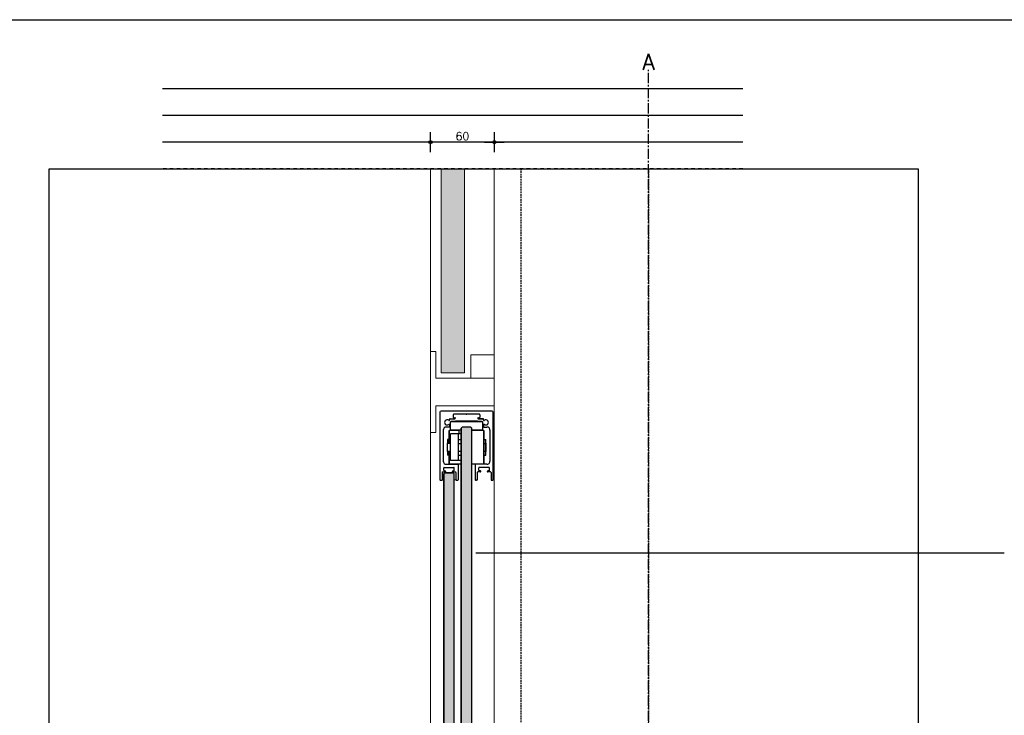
# Model space of a CAD drawing. Header units: millimetres. Extents: x -127013 to -94191, y -55226 to -23129.
# Tile 8 of 14: x -102293 to -101367, y -51648 to -50994. Entities that reach past the tile are written whole.
import ezdxf

# ---------------------------------------------------------------- set-up
doc = ezdxf.new("R2010")
doc.units = ezdxf.units.MM
doc.header["$LTSCALE"] = 0.5
doc.header["$PDSIZE"] = 100
for name, pattern in [('CENTER2', [28.575, 19.05, -3.175, 3.175, -3.175]), ('DASHDOT2', [12.7, 6.35, -3.175, 0, -3.175]), ('HIDDEN2', [4.7625, 3.175, -1.5875])]:
    doc.linetypes.add(name, pattern=pattern)
for name, color, linetype in [('arc. 254', 254, 'Continuous'), ('maat 1.5mm', 210, 'Continuous'), ('pen 0.05mm', 7, 'Continuous'), ('pen 0.10mm', 6, 'Continuous'), ('pen 0.15mm', 1, 'Continuous'), ('stramien', 9, 'CENTER2'), ('tekst 3.0mm', 200, 'Continuous')]:
    doc.layers.add(name, color=color, linetype=linetype)
doc.layers.add('hulplijn', color=140, linetype='Continuous', plot=False)
doc.layers.add('LE_NORM', color=7, linetype='Continuous', lineweight=50)
doc.styles.add('1.5mm tekst', font='romans.shx', dxfattribs={"height": 1.5})
doc.styles.add('3.0mm tekst', font='romans.shx', dxfattribs={"height": 3})
doc.dimstyles.new('1.5mm maat', dxfattribs={"dimscale": 0, "dimtxt": 1.5, "dimasz": 0.75, "dimexe": 1.25, "dimexo": 0.625, "dimgap": 0.375, "dimtad": 1, "dimdec": 0, "dimtxsty": '1.5mm tekst', "dimblk": 'dot maatlijn-GVA', "dimcen": 2.5, "dimse1": 1, "dimse2": 1, "dimclrd": 7, "dimclrt": 256, "dimadec": 0, "dimazin": 0, "dimtfac": 1, "dimtdec": 0, "dimtmove": 0, "dimatfit": 3, "dimfxl": 1, "dimarcsym": 0})

# ---------------------------------------------------------------- blocks, each defined once
blk = doc.blocks.new('*U228')
at = {"layer": 'hulplijn'}
for p, q in [((-525.43, 50), (20, 50)), ((-525.43, 25), (20, 25)), ((-525.43, 0), (20, 0))]:
    blk.add_line(p, q, dxfattribs=at)
at = {"layer": 'pen 0.15mm', "linetype": 'DASHDOT2'}
blk.add_line((-525.43, -25), (20, -25), dxfattribs=at)
blk = doc.blocks.new('dot maatlijn-GVA')
at = {"layer": 'maat 1.5mm'}
h = blk.add_hatch(color=7, dxfattribs=at)
edge = h.paths.add_edge_path()
edge.add_arc((0, 0), 0.4, 0, 360)
at = {"layer": 'maat 1.5mm', "color": 7}
for points in [[(0, 2.5), (0, -2.5)], [(-2.5, 0), (2.5, 0)]]:
    blk.add_lwpolyline(points, dxfattribs=at)
blk.add_circle((0, 0), 0.4, dxfattribs=at)
blk = doc.blocks.new('*D257')
at = {"layer": 'defpoints', "color": 0, "transparency": 16777216}
for p in [(-101906.34, -51109.15), (-101906.34, -51134.14), (-101846.34, -51134.15)]:
    blk.add_point(p, dxfattribs=at)
at = {"layer": 'maat 1.5mm', "color": 7, "lineweight": -2, "transparency": 16777216}
blk.add_line((-101850.09, -51109.15), (-101902.59, -51109.15), dxfattribs=at)
at = {"layer": 'maat 1.5mm', "color": 7, "lineweight": -2, "transparency": 16777216, "xscale": 3.75, "yscale": 3.75, "zscale": 3.75, "rotation": 180}
blk.add_blockref('dot maatlijn-GVA', (-101906.34, -51109.15), dxfattribs=at)
at = {"layer": 'maat 1.5mm', "color": 7, "lineweight": -2, "transparency": 16777216, "xscale": 3.75, "yscale": 3.75, "zscale": 3.75}
blk.add_blockref('dot maatlijn-GVA', (-101846.34, -51109.15), dxfattribs=at)
at = {"layer": 'maat 1.5mm', "transparency": 16777216, "insert": (-101876.34, -51103.52), "char_height": 7.5, "attachment_point": 5, "style": '1.5mm tekst'}
blk.add_mtext('60', dxfattribs=at)

msp = doc.modelspace()

# ---------------------------------------------------------------- hatches: boundary and pattern name
at = {"layer": 'arc. 254', "linetype": 'HIDDEN2'}
msp.add_hatch(color=256, dxfattribs=at).paths.add_polyline_path([(-101874.34, -51134.14), (-101896.34, -51134.14), (-101896.34, -51326.2), (-101874.34, -51326.2)])
at = {"layer": 'arc. 254'}
h = msp.add_hatch(color=256, dxfattribs=at)
h.dxf.hatch_style = 1
h.paths.add_polyline_path([(-101883.94, -51421.2), (-101884.94, -51420.2), (-101892.94, -51420.2), (-101893.94, -51421.2), (-101893.94, -51830.27), (-101893.94, -51866.2), (-101892.94, -51867.2), (-101884.94, -51867.2), (-101883.94, -51866.2), (-101883.94, -51830.27)])
h.paths.add_polyline_path([(-101867.44, -51378.2), (-101868.44, -51377.2), (-101876.44, -51377.2), (-101877.44, -51378.2), (-101877.44, -51830.27), (-101877.44, -51866.2), (-101876.44, -51867.2), (-101868.44, -51867.2), (-101867.44, -51866.2), (-101867.44, -51830.27)])

# ---------------------------------------------------------------- linework, layer by layer
at = {"layer": 'hulplijn'}
for points in [[(-102662.58, -50993.94), (-100662.58, -50993.94), (-100662.58, -52132.14), (-100662.58, -52378.94), (-101327.58, -52378.94), (-102662.58, -52378.94), (-102662.58, -51043.94)], [(-101867.44, -51378.2), (-101868.44, -51377.2), (-101876.44, -51377.2), (-101877.44, -51378.2), (-101877.44, -51830.27), (-101877.44, -51866.2), (-101876.44, -51867.2), (-101868.44, -51867.2), (-101867.44, -51866.2), (-101867.44, -51830.27)], [(-101883.94, -51421.2), (-101884.94, -51420.2), (-101892.94, -51420.2), (-101893.94, -51421.2), (-101893.94, -51830.27), (-101893.94, -51866.2), (-101892.94, -51867.2), (-101884.94, -51867.2), (-101883.94, -51866.2), (-101883.94, -51830.27)]]:
    msp.add_lwpolyline(points, close=True, dxfattribs=at)
msp.add_lwpolyline([(-102264.76, -51692.15), (-102264.76, -51134.14), (-101447.86, -51134.14), (-101447.86, -51692.15)], dxfattribs=at)
at = {"layer": 'LE_NORM'}
msp.add_line((-101865.44, -51379.7), (-101865.44, -51380.2), dxfattribs=at)
at = {"layer": 'pen 0.05mm', "linetype": 'Continuous', "lineweight": 0}
for p, q in [((-101906.34, -51134.14), (-101906.34, -51857.2)), ((-101846.34, -51882.2), (-101846.34, -51134.14))]:
    msp.add_line(p, q, dxfattribs=at)
at = {"layer": 'pen 0.05mm'}
for p, q in [((-101897.44, -51363.2), (-101897.44, -51426.7)), ((-101848.44, -51362.2), (-101896.44, -51362.2)), ((-101885.04, -51365.7), (-101885.04, -51367.9)), ((-101860.34, -51365.2), (-101884.54, -51365.2)), ((-101859.84, -51365.7), (-101859.84, -51367.9)), ((-101847.44, -51426.7), (-101847.44, -51363.2)), ((-101888.94, -51377.2), (-101891.44, -51377.2)), ((-101888.44, -51370.45), (-101888.44, -51369.9)), ((-101888.44, -51375.15), (-101888.44, -51376.7)), ((-101887.94, -51369.4), (-101883.44, -51369.4)), ((-101857.44, -51372.2), (-101887.44, -51372.2)), ((-101884.54, -51368.4), (-101883.44, -51368.4)), ((-101862.14, -51371.7), (-101882.74, -51371.7)), ((-101865.44, -51371.7), (-101879.44, -51371.7)), ((-101862.14, -51371.7), (-101862.14, -51371.7)), ((-101861.44, -51368.4), (-101860.34, -51368.4)), ((-101861.44, -51369.4), (-101856.94, -51369.4)), ((-101856.94, -51369.4), (-101861.44, -51369.4)), ((-101857.44, -51372.2), (-101857.44, -51379.7)), ((-101856.44, -51370.45), (-101856.44, -51369.9)), ((-101894.44, -51380.2), (-101894.44, -51409.2)), ((-101888.84, -51392.2), (-101888.84, -51380.7)), ((-101888.84, -51384.2), (-101888.84, -51388.81)), ((-101888.84, -51384.2), (-101888.84, -51384.2)), ((-101888.34, -51392.2), (-101888.34, -51380.2)), ((-101887.44, -51379.7), (-101877.44, -51379.7)), ((-101879.94, -51388.81), (-101879.94, -51383.7)), ((-101877.44, -51383.7), (-101879.94, -51383.7)), ((-101879.44, -51379.7), (-101879.44, -51379.7)), ((-101879.44, -51383.7), (-101879.44, -51379.7)), ((-101877.44, -51383.7), (-101879.44, -51383.7)), ((-101867.44, -51379.7), (-101857.44, -51379.7)), ((-101867.44, -51380.2), (-101856.54, -51380.2)), ((-101856.54, -51380.2), (-101856.54, -51412.2)), ((-101856.54, -51380.2), (-101856.04, -51380.7)), ((-101856.04, -51380.7), (-101856.04, -51411.7)), ((-101856.04, -51388.81), (-101856.04, -51384.2)), ((-101850.44, -51380.2), (-101850.44, -51409.2)), ((-101890.82, -51392.6), (-101890.42, -51392.2)), ((-101890.82, -51392.6), (-101890.82, -51399.8)), ((-101890.46, -51388.81), (-101890.46, -51392.24)), ((-101888.84, -51388.81), (-101890.46, -51388.81)), ((-101890.42, -51392.2), (-101887.44, -51392.2)), ((-101887.44, -51392.2), (-101887.44, -51392.2)), ((-101879.94, -51392.2), (-101879.94, -51392.2)), ((-101879.94, -51392.51), (-101877.44, -51392.51)), ((-101856.04, -51388.81), (-101854.42, -51388.81)), ((-101856.04, -51392.51), (-101854.42, -51392.51)), ((-101854.42, -51392.24), (-101854.06, -51392.6)), ((-101854.06, -51399.8), (-101854.06, -51392.6)), ((-101890.46, -51400.16), (-101890.46, -51403.59)), ((-101888.84, -51403.59), (-101890.46, -51403.59)), ((-101888.84, -51411.7), (-101888.84, -51400.2)), ((-101888.84, -51403.59), (-101888.84, -51408.2)), ((-101888.34, -51412.2), (-101888.34, -51400.2)), ((-101879.94, -51399.9), (-101877.44, -51399.9)), ((-101879.94, -51400.2), (-101879.94, -51400.2)), ((-101879.94, -51403.59), (-101877.44, -51403.59)), ((-101856.04, -51399.9), (-101854.42, -51399.9)), ((-101856.04, -51408.2), (-101856.04, -51403.59)), ((-101856.04, -51403.59), (-101854.42, -51403.59)), ((-101854.06, -51399.8), (-101854.42, -51400.16)), ((-101891.44, -51412.2), (-101880.94, -51412.2)), ((-101888.34, -51412.2), (-101888.84, -51411.7)), ((-101877.44, -51412.2), (-101888.34, -51412.2)), ((-101880.44, -51412.7), (-101880.44, -51426.7)), ((-101864.44, -51412.7), (-101864.44, -51426.7)), ((-101853.44, -51412.2), (-101863.94, -51412.2)), ((-101856.04, -51408.2), (-101856.04, -51408.2)), ((-101895.44, -51419.9), (-101895.44, -51426.7)), ((-101894.94, -51419.4), (-101892.44, -51419.4)), ((-101893.95, -51417.9), (-101893.95, -51415.7)), ((-101893.45, -51415.2), (-101884.43, -51415.2)), ((-101893.45, -51418.4), (-101892.44, -51418.4)), ((-101885.44, -51418.4), (-101884.43, -51418.4)), ((-101885.44, -51419.4), (-101882.94, -51419.4)), ((-101883.93, -51417.9), (-101883.93, -51415.7)), ((-101882.44, -51419.9), (-101882.44, -51426.7)), ((-101862.44, -51419.9), (-101862.44, -51426.7)), ((-101859.44, -51419.4), (-101861.94, -51419.4)), ((-101860.95, -51417.9), (-101860.95, -51415.7)), ((-101851.43, -51415.2), (-101860.45, -51415.2)), ((-101859.44, -51418.4), (-101860.45, -51418.4)), ((-101851.43, -51418.4), (-101852.44, -51418.4)), ((-101849.94, -51419.4), (-101852.44, -51419.4)), ((-101850.93, -51417.9), (-101850.93, -51415.7)), ((-101849.44, -51419.9), (-101849.44, -51426.7)), ((-101896.94, -51427.2), (-101895.94, -51427.2)), ((-101895.53, -51426.99), (-101893.94, -51427.2)), ((-101882.35, -51426.99), (-101883.94, -51427.2)), ((-101881.94, -51427.2), (-101880.94, -51427.2)), ((-101862.94, -51427.2), (-101863.94, -51427.2)), ((-101848.94, -51427.2), (-101847.94, -51427.2))]:
    msp.add_line(p, q, dxfattribs=at)
at = {"layer": 'pen 0.05mm', "linetype": 'HIDDEN2'}
for points in [[(-101821.34, -51134.15), (-101821.36, -52250.16)], [(-101701.34, -51134.15), (-101701.36, -52250.16)]]:
    msp.add_lwpolyline(points, dxfattribs=at)
at = {"layer": 'pen 0.05mm'}
for points in [[(-101887.44, -51379.7), (-101887.44, -51372.2), (-101886.94, -51371.7), (-101857.94, -51371.7), (-101857.44, -51372.2)], [(-101888.84, -51380.7), (-101888.34, -51380.2), (-101879.44, -51380.2)], [(-101879.94, -51408.7), (-101879.94, -51383.7), (-101887.44, -51383.7)], [(-101879.94, -51408.7), (-101887.44, -51408.7), (-101887.44, -51383.7)], [(-101890.42, -51400.2), (-101890.42, -51392.2)], [(-101879.94, -51403.59), (-101879.94, -51399.9), (-101879.94, -51392.51), (-101879.94, -51388.81), (-101877.44, -51388.81)], [(-101854.42, -51403.59), (-101854.42, -51399.9), (-101854.42, -51392.51), (-101854.42, -51388.81)], [(-101887.44, -51400.2), (-101890.42, -51400.2), (-101890.82, -51399.8)], [(-101877.44, -51408.7), (-101879.94, -51408.7), (-101879.94, -51403.59)], [(-101856.04, -51411.7), (-101856.54, -51412.2), (-101867.44, -51412.2)]]:
    msp.add_lwpolyline(points, dxfattribs=at)
msp.add_lwpolyline([(-101856.44, -51375.15), (-101856.44, -51376.7, 0.414214), (-101855.94, -51377.2), (-101853.44, -51377.2)], format="xyb", dxfattribs=at)
for centre, radius, start, end in [((-101896.44, -51363.2), 1, 90, 180), ((-101884.54, -51365.7), 0.5, 90, 180), ((-101884.54, -51367.9), 0.5, 180, 270), ((-101860.34, -51365.7), 0.5, 0, 90), ((-101860.34, -51367.9), 0.5, 270, 0), ((-101848.44, -51363.2), 1, 0, 90), ((-101891.44, -51380.2), 3, 90, 180), ((-101890.64, -51372.8), 2.4, 54.11184, 305.88817), ((-101888.94, -51370.45), 0.5, 234.11161, 0), ((-101888.94, -51375.15), 0.5, 0.00001, 125.88841), ((-101888.94, -51376.7), 0.5, 270, 0), ((-101887.94, -51369.9), 0.5, 90, 180), ((-101883.44, -51368.9), 0.5, 0, 90), ((-101883.44, -51368.9), 0.5, 270, 0), ((-101861.44, -51368.9), 0.5, 90, 180), ((-101861.44, -51368.9), 0.5, 180, 270), ((-101856.94, -51369.9), 0.5, 0.00001, 89.99998), ((-101855.94, -51370.45), 0.5, 180, 305.88839), ((-101855.94, -51375.15), 0.5, 54.11157, 179.99998), ((-101854.24, -51372.8), 2.4, 234.1118, 125.88811), ((-101853.44, -51380.2), 3, 0, 90), ((-101891.44, -51409.2), 3, 180, 270), ((-101880.94, -51412.7), 0.5, 0, 90), ((-101863.94, -51412.7), 0.5, 90, 180), ((-101853.44, -51409.2), 3, 270, 0.00001), ((-101894.94, -51419.9), 0.5, 90, 180), ((-101893.45, -51415.7), 0.5, 90, 180), ((-101893.45, -51417.9), 0.5, 180, 270), ((-101892.44, -51418.9), 0.5, 0, 90), ((-101892.44, -51418.9), 0.5, 270, 0), ((-101885.44, -51418.9), 0.5, 90, 180), ((-101885.44, -51418.9), 0.5, 180, 270), ((-101884.43, -51415.7), 0.5, 0, 90), ((-101884.43, -51417.9), 0.5, 270, 0), ((-101882.94, -51419.9), 0.5, 0, 90), ((-101861.94, -51419.9), 0.5, 90, 180), ((-101860.45, -51415.7), 0.5, 90, 180), ((-101860.45, -51417.9), 0.5, 180, 270), ((-101859.44, -51418.9), 0.5, 0.00001, 89.99998), ((-101859.44, -51418.9), 0.5, 270, 0.00001), ((-101852.44, -51418.9), 0.5, 90, 180), ((-101852.44, -51418.9), 0.5, 180, 270), ((-101851.43, -51415.7), 0.5, 0.00001, 89.99998), ((-101851.43, -51417.9), 0.5, 270, 0.00001), ((-101849.94, -51419.9), 0.5, 0.00001, 89.99998), ((-101896.94, -51426.7), 0.5, 180, 270), ((-101895.94, -51426.7), 0.5, 270, 0), ((-101881.94, -51426.7), 0.5, 180, 270), ((-101880.94, -51426.7), 0.5, 270, 0), ((-101863.94, -51426.7), 0.5, 180, 270), ((-101862.94, -51426.7), 0.5, 270, 0), ((-101848.94, -51426.7), 0.5, 180, 270), ((-101848.94, -51426.7), 0.5, 180, 270), ((-101847.94, -51426.7), 0.5, 270, 0)]:
    msp.add_arc(centre, radius, start, end, dxfattribs=at)
msp.add_point((-101872.44, -51365.2), dxfattribs=at)
at = {"layer": 'pen 0.10mm'}
msp.add_line((-101863.69, -51495.67), (-101366.99, -51495.67), dxfattribs=at)
at = {"layer": 'pen 0.10mm', "linetype": 'Continuous', "lineweight": 0}
msp.add_lwpolyline([(-101896.34, -51134.14), (-101896.34, -51326.2), (-101874.34, -51326.2), (-101874.34, -51134.14)], dxfattribs=at)
at = {"layer": 'pen 0.15mm', "color": 1}
for p, q in [((-101877.44, -51378.2), (-101876.44, -51377.2)), ((-101868.44, -51377.2), (-101876.44, -51377.2)), ((-101867.44, -51378.2), (-101868.44, -51377.2)), ((-101877.44, -51830.27), (-101877.44, -51378.2)), ((-101867.44, -51830.27), (-101867.44, -51378.2)), ((-101892.94, -51420.2), (-101893.94, -51421.2)), ((-101893.94, -51830.27), (-101893.94, -51421.2)), ((-101883.94, -51830.27), (-101883.94, -51421.2))]:
    msp.add_line(p, q, dxfattribs=at)
at = {"layer": 'pen 0.15mm', "linetype": 'Continuous', "lineweight": 0, "flags": 128}
msp.add_lwpolyline([(-101906.34, -51382.2), (-101901.34, -51382.2), (-101901.34, -51357.2), (-101846.34, -51357.2), (-101846.34, -51331.2), (-101901.34, -51331.2), (-101901.34, -51306.2), (-101906.34, -51306.2)], close=True, dxfattribs=at)
at = {"layer": 'pen 0.15mm', "linetype": 'Continuous', "lineweight": 0}
msp.add_lwpolyline([(-101868.34, -51309.2), (-101868.34, -51331.2), (-101846.34, -51331.2), (-101846.34, -51309.2)], close=True, dxfattribs=at)
at = {"layer": 'pen 0.15mm', "color": 1}
msp.add_lwpolyline([(-101892.94, -51420.2), (-101884.94, -51420.2), (-101883.94, -51421.2)], dxfattribs=at)
at = {"layer": 'stramien'}
msp.add_lwpolyline([(-101701.34, -52325.16), (-101701.34, -51040.99)], dxfattribs=at)

# ---------------------------------------------------------------- block references
at = {"layer": 'pen 0.10mm', "xscale": -1}
msp.add_blockref('*U228', (-102138.24, -51109.15), dxfattribs=at)

# ---------------------------------------------------------------- texts
at = {"layer": 'tekst 3.0mm', "insert": (-101701.34, -51040.99), "char_height": 15, "attachment_point": 8, "style": '3.0mm tekst'}
msp.add_mtext_dynamic_manual_height_columns('A', width=38.1997, gutter_width=75, heights=[0], dxfattribs=at)

# ---------------------------------------------------------------- dimensions: what is measured, and where the dimension line sits
at = {"layer": 'maat 1.5mm'}
dim = msp.add_linear_dim(base=(-101906.34, -51109.15), p1=(-101846.34, -51134.15), p2=(-101906.34, -51134.14), dimstyle='1.5mm maat', dxfattribs=at)
dim.commit()
dim.dimension.update_dxf_attribs({"geometry": '*D257', "text_midpoint": (-101876.34, -51103.52)})

doc.saveas('drawing.dxf')
